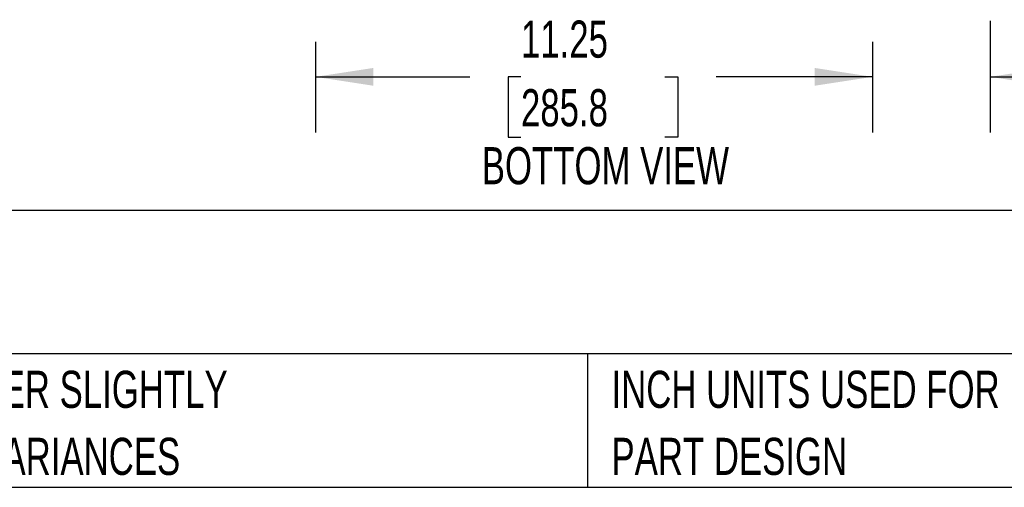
# Model space of a CAD drawing. Header units: inches. Extents: x 0.2 to 10.8, y 0.2 to 8.2.
# Tile 2 of 68: x 2.9 to 5.1, y 0.2 to 1.3. Entities that reach past the tile are written whole.
import ezdxf

# ---------------------------------------------------------------- set-up
doc = ezdxf.new("R2010")
doc.units = ezdxf.units.IN
doc.header["$MEASUREMENT"] = 0
doc.layers.add('DIMENSIONS', color=140, linetype='Continuous')
doc.layers.add('TEXT', color=140, linetype='Continuous')
doc.styles.add('SLDTEXTSTYLE0', font='TXT', dxfattribs={"width": 0.7})
doc.dimstyles.new('SLDDIMSTYLE0', dxfattribs={"dimtxt": 0.084961, "dimasz": 0.13, "dimexe": 0, "dimexo": 0.0625, "dimgap": 0.02124, "dimtad": 0, "dimtih": 1, "dimtoh": 1, "dimlfac": 9, "dimrnd": 1e-09, "dimzin": 12, "dimdsep": 46, "dimtxsty": 'SLDTEXTSTYLE0', "dimsah": 1, "dimcen": 0.09, "dimadec": 0, "dimazin": 3, "dimtfac": 1, "dimtofl": 0, "dimtmove": 0, "dimatfit": 3, "dimfxl": 0, "dimfrac": 2, "dimtolj": 1, "dimtzin": 12, "dimarcsym": 0})
doc.dimstyles.new('SLDDIMSTYLE1', dxfattribs={"dimtxt": 0.084961, "dimasz": 0.13, "dimexe": 0, "dimexo": 0.0625, "dimgap": 0.02124, "dimtad": 0, "dimtih": 1, "dimtoh": 1, "dimlfac": 9, "dimrnd": 1e-09, "dimzin": 12, "dimdsep": 46, "dimtxsty": 'SLDTEXTSTYLE0', "dimsah": 1, "dimcen": 0.09, "dimadec": 0, "dimazin": 3, "dimtfac": 1, "dimtmove": 0, "dimatfit": 0, "dimfxl": 0, "dimfrac": 2, "dimtolj": 1, "dimtzin": 12, "dimarcsym": 0})

# ---------------------------------------------------------------- blocks, each defined once
blk = doc.blocks.new('SW_NOTE_0_2')
at = {"layer": 'TEXT', "color": 0, "char_height": 0.083333, "attachment_point": 1, "style": 'SLDTEXTSTYLE0'}
for s, insert in [('PART DIMENSIONS MAY DIFFER SLIGHTLY', (0, 0.1074)), ("DUE TO MANUFACTURER'S VARIANCES", (0, -0.0431))]:
    blk.add_mtext(s, dxfattribs=dict(at, insert=insert))
blk = doc.blocks.new('SW_NOTE_0_5')
at = {"layer": 'TEXT', "color": 0, "char_height": 0.083333, "attachment_point": 1, "style": 'SLDTEXTSTYLE0'}
for s, insert in [('INCH UNITS USED FOR', (0, 0.1074)), ('PART DESIGN', (0, -0.0431))]:
    blk.add_mtext(s, dxfattribs=dict(at, insert=insert))
blk = doc.blocks.new('_D_23')
at = {"layer": 'DIMENSIONS'}
for p, q in [((3.5426, 1.2497), (3.5426, 1.0464)), ((4.7926, 1.2497), (4.7926, 1.0464)), ((3.5426, 1.1714), (3.8886, 1.1714)), ((4.0037, 1.1714), (3.9752, 1.1714)), ((3.9752, 1.1714), (3.9752, 1.0363)), ((4.3268, 1.1714), (4.3554, 1.1714)), ((4.3554, 1.1714), (4.3554, 1.0363)), ((4.7926, 1.1714), (4.442, 1.1714)), ((3.9752, 1.0363), (4.0037, 1.0363)), ((4.3554, 1.0363), (4.3268, 1.0363))]:
    blk.add_line(p, q, dxfattribs=at)
for points in [[(3.5426, 1.1714), (3.6726, 1.1514), (3.6726, 1.1914)], [(4.7926, 1.1714), (4.6626, 1.1914), (4.6626, 1.1514)]]:
    blk.add_solid(points, dxfattribs=at)
at = {"layer": 'DIMENSIONS', "char_height": 0.08333, "attachment_point": 1, "style": 'SLDTEXTSTYLE0'}
for s, insert in [('11.25', (4.0037, 1.2978)), ('285.8', (4.0037, 1.1438))]:
    blk.add_mtext(s, dxfattribs=dict(at, insert=insert))
blk = doc.blocks.new('_D_24')
at = {"layer": 'DIMENSIONS'}
for p, q in [((5.0565, 1.2971), (5.0565, 1.0464)), ((4.7926, 1.2497), (4.7926, 1.0464)), ((4.7926, 1.1714), (4.5426, 1.1714)), ((5.0565, 1.1714), (5.2946, 1.1714)), ((5.4097, 1.1714), (5.3812, 1.1714)), ((5.3812, 1.1714), (5.3812, 1.0363)), ((5.6622, 1.1714), (5.6907, 1.1714)), ((5.6907, 1.1714), (5.6907, 1.0363)), ((5.3812, 1.0363), (5.4097, 1.0363)), ((5.6907, 1.0363), (5.6622, 1.0363))]:
    blk.add_line(p, q, dxfattribs=at)
for points in [[(4.7926, 1.1714), (4.6626, 1.1914), (4.6626, 1.1514)], [(5.0565, 1.1714), (5.1865, 1.1514), (5.1865, 1.1914)]]:
    blk.add_solid(points, dxfattribs=at)
at = {"layer": 'DIMENSIONS', "char_height": 0.08333, "attachment_point": 1, "style": 'SLDTEXTSTYLE0'}
for s, insert in [('2.38', (5.4097, 1.2978)), ('60.3', (5.4097, 1.1438))]:
    blk.add_mtext(s, dxfattribs=dict(at, insert=insert))

msp = doc.modelspace()

# ---------------------------------------------------------------- linework, layer by layer
at = {"layer": 'TEXT'}
for p, q in [((10.75, 0.871107), (0.25, 0.871107)), ((10.75, 0.55), (0.25, 0.55)), ((4.152922, 0.55), (4.152922, 0.25)), ((0.25, 0.25), (10.75, 0.25))]:
    msp.add_line(p, q, dxfattribs=at)

# ---------------------------------------------------------------- block references
for name, p in [('SW_NOTE_0_2', (1.72884, 0.404254)), ('SW_NOTE_0_5', (4.206835, 0.404254))]:
    msp.add_blockref(name, p, dxfattribs=at)

# ---------------------------------------------------------------- texts
at = {"layer": 'TEXT', "style": 'SLDTEXTSTYLE0'}
for s, insert, char_height, attachment_point in [('BOTTOM VIEW', (4.193097, 1.013645), 0.08333333, 2), ('HAMMOND HYGIENIC ENCLOSURES', (0.313612, 0.789267), 0.14583333, 1)]:
    msp.add_mtext(s, dxfattribs=dict(at, insert=insert, char_height=char_height, attachment_point=attachment_point))

# ---------------------------------------------------------------- dimensions: what is measured, and where the dimension line sits
at = {"layer": 'DIMENSIONS'}
for base, p1, p2, dimstyle, picture, middle in [((5.0565223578, 1.1713592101), (4.7926334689, 1.2997206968), (5.0565223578, 1.3470629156), 'SLDDIMSTYLE1', '_D_24', (5.5359298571, 1.1713592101)), ((4.792633, 1.171359), (3.542633, 1.299721), (4.792633, 1.299721), 'SLDDIMSTYLE0', '_D_23', (4.165269, 1.171359))]:
    dim = msp.add_linear_dim(base=base, p1=p1, p2=p2, dimstyle=dimstyle, dxfattribs=at)
    dim.commit()
    dim.dimension.update_dxf_attribs({"geometry": picture, "text_midpoint": middle, "dimtype": 160})

doc.saveas('drawing.dxf')
